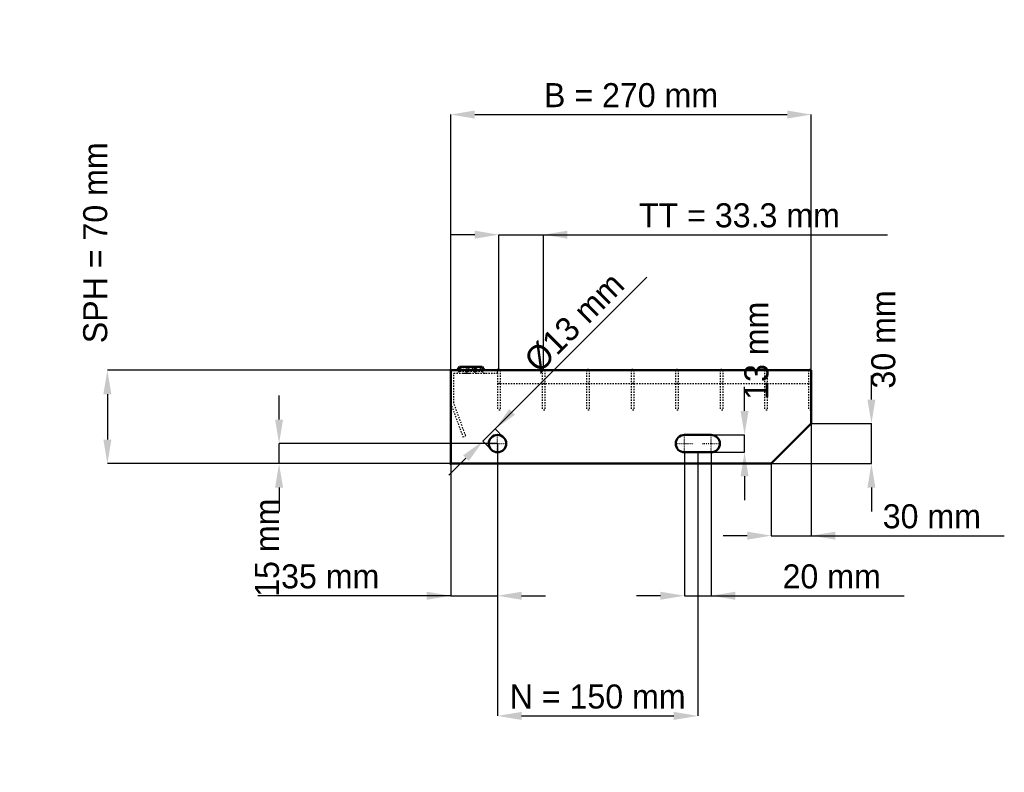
# Model space of a CAD drawing. Header units: millimetres. Extents: x -323 to 415, y -231 to 333.
import ezdxf

# ---------------------------------------------------------------- set-up
doc = ezdxf.new("R2010")
doc.units = ezdxf.units.MM
doc.linetypes.add('Center', pattern=[1.5, 0.45, -0.5, 0.05, -0.5])
doc.linetypes.add('Dashed', pattern=[2, 1, -1])
for name, color, linetype, lineweight in [('2d ConnectionPoints', 7, 'Continuous', 50), ('AM_0', 7, 'Continuous', 50), ('AM_5', 3, 'Continuous', 25), ('AM_7', 7, 'Center', 25), ('AM_9', 6, 'Dashed', 25)]:
    doc.layers.add(name, color=color, linetype=linetype, lineweight=lineweight)
doc.dimstyles.new('ISO-25', dxfattribs={"dimtxt": 2.5, "dimasz": 2.5, "dimexe": 1.25, "dimexo": 0.625, "dimtad": 1, "dimtxsty": 'Standard', "dimcen": 2.5, "dimadec": 0, "dimazin": 0, "dimtfac": 1, "dimtmove": 0, "dimatfit": 3, "dimfxl": 1, "dimarcsym": 0})

# ---------------------------------------------------------------- blocks, each defined once
blk = doc.blocks.new('1_270_2_33_33_7_VERTICAL_0_in_L10009698P230332350_0')
at = {"layer": 'AM_9'}
blk.add_line((35, 60), (270, 60), dxfattribs=at)
blk = doc.blocks.new('2_900_350_33_33_2_7_3_FRONT_0_in_L10009698P230332350_0')
at = {"layer": 'AM_0'}
for p, q in [((6.43, 72.46), (5.01, 70)), ((6.43, 72.46), (23.57, 72.46)), ((18.99, 70), (17.57, 72.46)), ((24.99, 70), (23.57, 72.46))]:
    blk.add_line(p, q, dxfattribs=at)
at = {"layer": 'AM_7'}
for p, q in [((12, 73), (12, 67.5)), ((18, 73), (18, 67.5))]:
    blk.add_line(p, q, dxfattribs=at)
at = {"layer": 'AM_9'}
for p, q in [((2.25, 45.4), (2.25, 67.75)), ((2.25, 67.75), (35, 67.75)), ((7.89, 71.62), (6.3, 68.87)), ((23.7, 68.87), (6.3, 68.87)), ((6.43, 72.46), (7.89, 71.62)), ((22.11, 71.62), (7.89, 71.62)), ((8.92, 67.75), (10.85, 67.82)), ((12.43, 72.46), (11.01, 70)), ((13.89, 71.62), (12.3, 68.87)), ((12.43, 72.46), (13.89, 71.62)), ((16.11, 71.62), (17.57, 72.46)), ((17.7, 68.87), (16.11, 71.62)), ((22.11, 71.62), (23.57, 72.46)), ((23.7, 68.87), (22.11, 71.62)), ((35, 67.75), (35, 70)), ((0, 45), (9.1, 20)), ((11.21, 20.77), (2.25, 45.4)), ((9.1, 20), (11.21, 20.77))]:
    blk.add_line(p, q, dxfattribs=at)
blk.add_lwpolyline([(10.85, 67.82), (12, 67.84), (13.54, 67.8), (15.08, 67.75)], dxfattribs=at)
for centre, start, end in [((4.35, 70), 270, 330), ((10.35, 70), 270, 330), ((19.65, 70), 210, 270), ((25.65, 70), 210, 270)]:
    blk.add_arc(centre, 2.25, start, end, dxfattribs=at)
blk = doc.blocks.new('3_900_0_30_33_33_2_3_HORIZONTAL_1_0_in_L10009698P230332350_0')
at = {"layer": 'AM_9'}
for p, q in [((268, 70), (268, 40)), ((270, 60), (268, 60)), ((270, 40), (268, 40))]:
    blk.add_line(p, q, dxfattribs=at)
blk = doc.blocks.new('4_900_0_30_33_33_2_3_HORIZONTAL_2_0_in_L10009698P230332350_0')
at = {"layer": 'AM_9'}
for p, q in [((234.98, 70), (234.98, 40)), ((236.98, 70), (236.98, 40)), ((236.98, 60), (234.98, 60)), ((236.98, 40), (234.98, 40))]:
    blk.add_line(p, q, dxfattribs=at)
blk = doc.blocks.new('5_900_0_30_33_33_2_3_HORIZONTAL_3_0_in_L10009698P230332350_0')
at = {"layer": 'AM_9'}
for p, q in [((201.65, 70), (201.65, 40)), ((203.65, 70), (203.65, 40)), ((203.65, 60), (201.65, 60)), ((203.65, 40), (201.65, 40))]:
    blk.add_line(p, q, dxfattribs=at)
blk = doc.blocks.new('6_900_0_30_33_33_2_3_HORIZONTAL_4_0_in_L10009698P230332350_0')
at = {"layer": 'AM_9'}
for p, q in [((168.32, 70), (168.32, 40)), ((170.32, 70), (170.32, 40)), ((170.32, 60), (168.32, 60)), ((170.32, 40), (168.32, 40))]:
    blk.add_line(p, q, dxfattribs=at)
blk = doc.blocks.new('7_900_0_30_33_33_2_3_HORIZONTAL_5_0_in_L10009698P230332350_0')
at = {"layer": 'AM_9'}
for p, q in [((134.99, 70), (134.99, 40)), ((136.99, 70), (136.99, 40)), ((136.99, 60), (134.99, 60)), ((136.99, 40), (134.99, 40))]:
    blk.add_line(p, q, dxfattribs=at)
blk = doc.blocks.new('8_900_0_30_33_33_2_3_HORIZONTAL_6_0_in_L10009698P230332350_0')
at = {"layer": 'AM_9'}
for p, q in [((101.66, 70), (101.66, 40)), ((103.66, 70), (103.66, 40)), ((103.66, 60), (101.66, 60)), ((103.66, 40), (101.66, 40))]:
    blk.add_line(p, q, dxfattribs=at)
blk = doc.blocks.new('9_900_0_30_33_33_2_3_HORIZONTAL_7_0_in_L10009698P230332350_0')
at = {"layer": 'AM_9'}
for p, q in [((68.33, 70), (68.33, 40)), ((70.33, 70), (70.33, 40)), ((70.33, 60), (68.33, 60)), ((70.33, 40), (68.33, 40))]:
    blk.add_line(p, q, dxfattribs=at)
blk = doc.blocks.new('10_900_0_30_33_33_2_3_HORIZONTAL_8_0_in_L10009698P230332350_0')
at = {"layer": 'AM_9'}
for p, q in [((35, 70), (35, 40)), ((37, 70), (37, 40)), ((37, 60), (35, 60)), ((37, 40), (35, 40))]:
    blk.add_line(p, q, dxfattribs=at)
blk = doc.blocks.new('11_270_900_350_2_33_33_7_70_3_LEFT_0_in_L10009698P230332350_0')
at = {"layer": 'AM_0'}
for p, q in [((270, 70), (0, 70)), ((0, 70), (0, 0)), ((270, 30), (270, 70)), ((240, 0), (270, 30)), ((195, 21.5), (175, 21.5)), ((175, 8.5), (195, 8.5)), ((0, 0), (240, 0))]:
    blk.add_line(p, q, dxfattribs=at)
blk.add_circle((35, 15), 6.5, dxfattribs=at)
for centre, start, end in [((175, 15), 90, 270), ((195, 15), 270, 90)]:
    blk.add_arc(centre, 6.5, start, end, dxfattribs=at)
at = {"layer": 'AM_7'}
for p, q in [((28.175, 15), (41.825, 15)), ((35, 8.175), (35, 21.825)), ((168.175, 15), (181.825, 15)), ((175, 8.175), (175, 21.825)), ((188.175, 15), (201.825, 15)), ((195, 8.175), (195, 21.825))]:
    blk.add_line(p, q, dxfattribs=at)
blk = doc.blocks.new('*D12')
at = {"layer": 'AM_5', "color": 0, "lineweight": -2}
for p, q in [((0, 70), (0, 261.46)), ((18, 261.46), (252, 261.46)), ((270, 70), (270, 261.46))]:
    blk.add_line(p, q, dxfattribs=at)
at = {"layer": 'AM_5', "color": 0}
for points in [[(18, 264.46), (18, 258.46), (0, 261.46)], [(252, 258.46), (252, 264.46), (270, 261.46)]]:
    blk.add_solid(points, dxfattribs=at)
at = {"layer": 'Defpoints', "color": 0}
for p in [(270, 261.46), (0, 70), (270, 70)]:
    blk.add_point(p, dxfattribs=at)
at = {"layer": 'AM_5', "color": 0, "insert": (135, 275.86), "char_height": 18, "attachment_point": 5}
blk.add_mtext('B = 270 mm', dxfattribs=at)
blk = doc.blocks.new('*D13')
at = {"layer": 'AM_5', "color": 0, "lineweight": -2}
for p, q in [((18, 171.46), (0, 171.46)), ((36, 70), (36, 171.46)), ((36, 171.46), (69.33, 171.46)), ((69.33, 70), (69.33, 171.46)), ((69.33, 171.46), (326.99, 171.46)), ((87.33, 171.46), (105.33, 171.46))]:
    blk.add_line(p, q, dxfattribs=at)
at = {"layer": 'AM_5', "color": 0}
for points in [[(18, 168.46), (18, 174.46), (36, 171.46)], [(87.33, 174.46), (87.33, 168.46), (69.33, 171.46)]]:
    blk.add_solid(points, dxfattribs=at)
at = {"layer": 'Defpoints', "color": 0}
for p in [(69.33, 171.46), (36, 70), (69.33, 70)]:
    blk.add_point(p, dxfattribs=at)
at = {"layer": 'AM_5', "color": 0, "insert": (216.16, 185.86), "char_height": 18, "attachment_point": 5}
blk.add_mtext('TT = 33.3 mm', dxfattribs=at)
blk = doc.blocks.new('*D14')
at = {"layer": 'AM_5', "color": 0, "lineweight": -2}
for p, q in [((0, 70), (-257.14, 70)), ((-257.14, 52), (-257.14, 18)), ((0, 0), (-257.14, 0))]:
    blk.add_line(p, q, dxfattribs=at)
at = {"layer": 'AM_5', "color": 0}
for points in [[(-254.14, 52), (-260.14, 52), (-257.14, 70)], [(-260.14, 18), (-254.14, 18), (-257.14, 0)]]:
    blk.add_solid(points, dxfattribs=at)
at = {"layer": 'Defpoints', "color": 0}
for p in [(0, 70), (-257.14, 0), (0, 0)]:
    blk.add_point(p, dxfattribs=at)
at = {"layer": 'AM_5', "color": 0, "insert": (-266.14, 165.4), "char_height": 18, "attachment_point": 5, "rotation": 90}
blk.add_mtext('SPH = 70 mm', dxfattribs=at)
blk = doc.blocks.new('*D15')
at = {"layer": 'AM_5', "color": 0, "lineweight": -2}
for p, q in [((-128.57, 33), (-128.57, 51)), ((35, 15), (-128.57, 15)), ((-128.57, 0), (-128.57, 15)), ((0, 0), (-128.57, 0)), ((-128.57, -18), (-128.57, -36))]:
    blk.add_line(p, q, dxfattribs=at)
at = {"layer": 'AM_5', "color": 0}
for points in [[(-131.57, 33), (-125.57, 33), (-128.57, 15)], [(-125.57, -18), (-131.57, -18), (-128.57, 0)]]:
    blk.add_solid(points, dxfattribs=at)
at = {"layer": 'Defpoints', "color": 0}
for p in [(-128.57, 15), (35, 15), (0, 0)]:
    blk.add_point(p, dxfattribs=at)
at = {"layer": 'AM_5', "color": 0, "insert": (-137.57, -63), "char_height": 18, "attachment_point": 5, "rotation": 90}
blk.add_mtext('15 mm', dxfattribs=at)
blk = doc.blocks.new('*D16')
at = {"layer": 'AM_5', "color": 0, "lineweight": -2}
for p, q in [((35, 15), (35, -99)), ((0, 0), (0, -99)), ((0, -99), (-144.51, -99)), ((-18, -99), (-36, -99)), ((0, -99), (35, -99)), ((53, -99), (71, -99))]:
    blk.add_line(p, q, dxfattribs=at)
at = {"layer": 'AM_5', "color": 0}
for points in [[(-18, -102), (-18, -96), (0, -99)], [(53, -96), (53, -102), (35, -99)]]:
    blk.add_solid(points, dxfattribs=at)
at = {"layer": 'Defpoints', "color": 0}
for p in [(35, 15), (0, 0), (35, -99)]:
    blk.add_point(p, dxfattribs=at)
at = {"layer": 'AM_5', "color": 0, "insert": (-90.26, -84.6), "char_height": 18, "attachment_point": 5}
blk.add_mtext('35 mm', dxfattribs=at)
blk = doc.blocks.new('*D17')
at = {"layer": 'AM_5', "color": 0, "lineweight": -2}
for p, q in [((175, 8.5), (175, -99)), ((195, 8.5), (195, -99)), ((157, -99), (139, -99)), ((175, -99), (195, -99)), ((195, -99), (339.51, -99)), ((213, -99), (231, -99))]:
    blk.add_line(p, q, dxfattribs=at)
at = {"layer": 'AM_5', "color": 0}
for points in [[(157, -102), (157, -96), (175, -99)], [(213, -96), (213, -102), (195, -99)]]:
    blk.add_solid(points, dxfattribs=at)
at = {"layer": 'Defpoints', "color": 0}
for p in [(175, 8.5), (195, 8.5), (195, -99)]:
    blk.add_point(p, dxfattribs=at)
at = {"layer": 'AM_5', "color": 0, "insert": (285.26, -84.6), "char_height": 18, "attachment_point": 5}
blk.add_mtext('20 mm', dxfattribs=at)
blk = doc.blocks.new('*D18')
at = {"layer": 'AM_5', "color": 0, "lineweight": -2}
for p, q in [((220, 39.5), (220, 57.5)), ((195, 21.5), (220, 21.5)), ((220, 8.5), (220, 21.5)), ((195, 8.5), (220, 8.5)), ((220, -9.5), (220, -27.5))]:
    blk.add_line(p, q, dxfattribs=at)
at = {"layer": 'AM_5', "color": 0}
for points in [[(217, 39.5), (223, 39.5), (220, 21.5)], [(223, -9.5), (217, -9.5), (220, 8.5)]]:
    blk.add_solid(points, dxfattribs=at)
at = {"layer": 'Defpoints', "color": 0}
for p in [(195, 21.5), (220, 21.5), (195, 8.5)]:
    blk.add_point(p, dxfattribs=at)
at = {"layer": 'AM_5', "color": 0, "insert": (229, 84.5), "char_height": 18, "attachment_point": 5, "rotation": 90}
blk.add_mtext('13 mm', dxfattribs=at)
blk = doc.blocks.new('*D19')
at = {"layer": 'AM_5', "color": 0, "lineweight": -2}
for p, q in [((315, 48), (315, 66)), ((270, 30), (315, 30)), ((315, 0), (315, 30)), ((240, 0), (315, 0)), ((315, -18), (315, -36))]:
    blk.add_line(p, q, dxfattribs=at)
at = {"layer": 'AM_5', "color": 0}
for points in [[(312, 48), (318, 48), (315, 30)], [(318, -18), (312, -18), (315, 0)]]:
    blk.add_solid(points, dxfattribs=at)
at = {"layer": 'Defpoints', "color": 0}
for p in [(270, 30), (315, 30), (240, 0)]:
    blk.add_point(p, dxfattribs=at)
at = {"layer": 'AM_5', "color": 0, "insert": (324, 93), "char_height": 18, "attachment_point": 5, "rotation": 90}
blk.add_mtext('30 mm', dxfattribs=at)
blk = doc.blocks.new('*D20')
at = {"layer": 'AM_5', "color": 0, "lineweight": -2}
for p, q in [((270, 30), (270, -54)), ((240, 0), (240, -54)), ((222, -54), (204, -54)), ((240, -54), (270, -54)), ((270, -54), (414.51, -54)), ((288, -54), (306, -54))]:
    blk.add_line(p, q, dxfattribs=at)
at = {"layer": 'AM_5', "color": 0}
for points in [[(222, -57), (222, -51), (240, -54)], [(288, -51), (288, -57), (270, -54)]]:
    blk.add_solid(points, dxfattribs=at)
at = {"layer": 'Defpoints', "color": 0}
for p in [(270, 30), (240, 0), (270, -54)]:
    blk.add_point(p, dxfattribs=at)
at = {"layer": 'AM_5', "color": 0, "insert": (360.26, -39.6), "char_height": 18, "attachment_point": 5}
blk.add_mtext('30 mm', dxfattribs=at)
blk = doc.blocks.new('*D21')
at = {"layer": 'AM_5', "color": 0, "lineweight": -2}
for p, q in [((35, 15), (35, -189)), ((185, 8.5), (185, -189)), ((53, -189), (167, -189))]:
    blk.add_line(p, q, dxfattribs=at)
at = {"layer": 'AM_5', "color": 0}
for points in [[(53, -186), (53, -192), (35, -189)], [(167, -192), (167, -186), (185, -189)]]:
    blk.add_solid(points, dxfattribs=at)
at = {"layer": 'Defpoints', "color": 0}
for p in [(35, 15), (185, 8.5), (185, -189)]:
    blk.add_point(p, dxfattribs=at)
at = {"layer": 'AM_5', "color": 0, "insert": (110, -174.6), "char_height": 18, "attachment_point": 5}
blk.add_mtext('N = 150 mm', dxfattribs=at)
blk = doc.blocks.new('*D22')
at = {"layer": 'AM_5', "color": 0, "lineweight": -2}
for p, q in [((33.23, 25.96), (146.94, 139.66)), ((45.96, 38.69), (58.69, 51.42)), ((24.04, 16.77), (33.23, 25.96)), ((39.6, 19.6), (33.23, 25.96)), ((30.4, 10.4), (24.04, 16.77)), ((11.31, 4.04), (-1.42, -8.69))]:
    blk.add_line(p, q, dxfattribs=at)
at = {"layer": 'AM_5', "color": 0}
for points in [[(43.84, 40.81), (48.08, 36.57), (33.23, 25.96)], [(13.43, 1.92), (9.19, 6.16), (24.04, 16.77)]]:
    blk.add_solid(points, dxfattribs=at)
at = {"layer": 'Defpoints', "color": 0}
for p in [(33.23, 25.96), (39.6, 19.6), (30.4, 10.4)]:
    blk.add_point(p, dxfattribs=at)
at = {"layer": 'AM_5', "color": 0, "insert": (92.63, 105.72), "char_height": 18, "attachment_point": 5, "rotation": 45}
blk.add_mtext('Ø13 mm', dxfattribs=at)

msp = doc.modelspace()

# ---------------------------------------------------------------- linework, layer by layer
at = {"layer": '2d ConnectionPoints'}
for p in [(0, 70), (0, 70), (0, 70), (0, 70), (0, 70), (0, 70), (35, 70), (36, 70), (36, 70), (69.33, 70), (69.33, 70), (102.66, 70), (102.66, 70), (135.99, 70), (135.99, 70), (169.32, 70), (169.32, 70), (202.65, 70), (202.65, 70), (235.98, 70), (235.98, 70), (269, 70), (0, 0), (0, 0)]:
    msp.add_point(p, dxfattribs=at)

# ---------------------------------------------------------------- block references
for name in ['2_900_350_33_33_2_7_3_FRONT_0_in_L10009698P230332350_0', '11_270_900_350_2_33_33_7_70_3_LEFT_0_in_L10009698P230332350_0', '10_900_0_30_33_33_2_3_HORIZONTAL_8_0_in_L10009698P230332350_0', '9_900_0_30_33_33_2_3_HORIZONTAL_7_0_in_L10009698P230332350_0', '8_900_0_30_33_33_2_3_HORIZONTAL_6_0_in_L10009698P230332350_0', '7_900_0_30_33_33_2_3_HORIZONTAL_5_0_in_L10009698P230332350_0', '6_900_0_30_33_33_2_3_HORIZONTAL_4_0_in_L10009698P230332350_0', '5_900_0_30_33_33_2_3_HORIZONTAL_3_0_in_L10009698P230332350_0', '4_900_0_30_33_33_2_3_HORIZONTAL_2_0_in_L10009698P230332350_0', '3_900_0_30_33_33_2_3_HORIZONTAL_1_0_in_L10009698P230332350_0', '1_270_2_33_33_7_VERTICAL_0_in_L10009698P230332350_0']:
    msp.add_blockref(name, (0, 0))

# ---------------------------------------------------------------- dimensions: what is measured, and where the dimension line sits
at = {"layer": 'AM_5'}
for base, p1, p2, text, picture, middle in [((270, 261.46), (0, 70), (270, 70), 'B = 270 mm', '*D12', (135, 261.46)), ((69.33, 171.46), (36, 70), (69.33, 70), 'TT = 33.3 mm', '*D13', (216.159, 171.46)), ((270, -54), (240, 0), (270, 30), '30 mm', '*D20', (360.257, -54)), ((35, -99), (0, 0), (35, 15), '35 mm', '*D16', (-90.257, -99)), ((185, -189), (35, 15), (185, 8.5), 'N = 150 mm', '*D21', (110, -189)), ((195, -99), (175, 8.5), (195, 8.5), '20 mm', '*D17', (285.257, -99))]:
    dim = msp.add_linear_dim(base=base, p1=p1, p2=p2, text=text, dimstyle='ISO-25', override={"dimtxt": 18, "dimasz": 18, "dimexe": 0, "dimexo": 0, "dimgap": 5.4}, dxfattribs=at)
    dim.commit()
    dim.dimension.update_dxf_attribs({"geometry": picture, "text_midpoint": middle, "dimtype": 160})
for base, p1, p2, text, picture, middle in [((-257.143, 0), (0, 70), (0, 0), 'SPH = 70 mm', '*D14', (-266.143, 165.4)), ((315, 30), (240, 0), (270, 30), '30 mm', '*D19', (324, 93)), ((220, 21.5), (195, 8.5), (195, 21.5), '13 mm', '*D18', (229, 84.5)), ((-128.571, 15), (0, 0), (35, 15), '15 mm', '*D15', (-137.571, -63))]:
    dim = msp.add_linear_dim(base=base, p1=p1, p2=p2, angle=90, text=text, dimstyle='ISO-25', override={"dimtxt": 18, "dimasz": 18, "dimexe": 0, "dimexo": 0, "dimgap": 5.4}, dxfattribs=at)
    dim.commit()
    dim.dimension.update_dxf_attribs({"geometry": picture, "text_midpoint": middle, "dimtype": 160, "text_rotation": 90})
dim = msp.add_linear_dim(base=(33.232, 25.96), p1=(30.404, 10.404), p2=(39.596, 19.596), angle=45, text='Ø13 mm', dimstyle='ISO-25', override={"dimtxt": 18, "dimasz": 18, "dimexe": 0, "dimexo": 0, "dimgap": 5.4}, dxfattribs=at)
dim.commit()
dim.dimension.update_dxf_attribs({"geometry": '*D22', "text_midpoint": (102.812, 95.539), "dimtype": 161})

doc.saveas('drawing.dxf')
